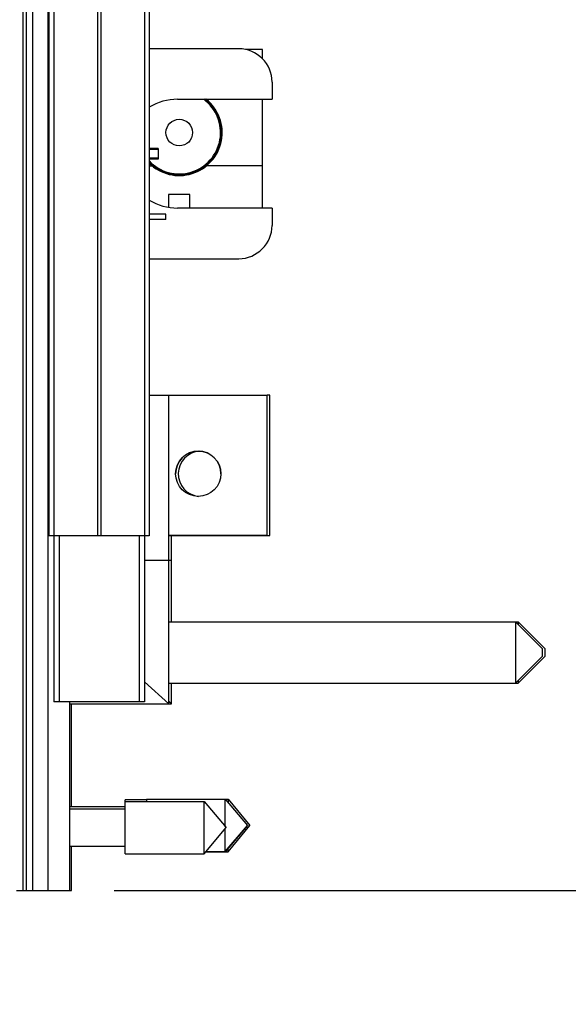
# Model space of a CAD drawing. Header units: inches. Extents: x 0.2 to 16.8, y 0.2 to 10.8.
# Tile 58 of 98: x 12.56 to 13.332, y 4.118 to 5.503. Entities that reach past the tile are written whole.
import ezdxf

# ---------------------------------------------------------------- set-up
doc = ezdxf.new("R2010")
doc.units = ezdxf.units.IN
doc.header["$LTSCALE"] = 0.935
doc.header["$MEASUREMENT"] = 0
doc.layers.get('0').update_dxf_attribs({"linetype": 'CONTINUOUS'})
doc.layers.add('DIMENSIONS', color=7, linetype='CONTINUOUS')
doc.styles.get("Standard").update_dxf_attribs({"font": 'txt', "width": 0.8})
doc.dimstyles.new('DIMSTYLE_1', dxfattribs={"dimtxt": 0.125, "dimasz": 0.18, "dimexe": 0.125, "dimexo": 0.0625, "dimgap": 0.03125, "dimtad": 0, "dimtih": 1, "dimtoh": 1, "dimlfac": 1.333333, "dimzin": 4, "dimdsep": 46, "dimtxsty": 'STANDARD', "dimblk": '_FILLED', "dimblk1": '_FILLED', "dimblk2": '_FILLED', "dimcen": 0.09, "dimadec": 0, "dimazin": 0, "dimtp": 0.01, "dimtm": 0.01, "dimtfac": 1, "dimtofl": 0, "dimtmove": 0, "dimatfit": 3, "dimldrblk": '_FILLED', "dimfxl": 1, "dimtolj": 1, "dimtzin": 4, "dimarcsym": 0})
doc.dimstyles.new('DIMSTYLE_2', dxfattribs={"dimtxt": 0.125, "dimasz": 0.18, "dimexe": 0.125, "dimexo": 0.0625, "dimgap": 0.0625, "dimtad": 0, "dimtih": 1, "dimtoh": 1, "dimlfac": 1.333333, "dimzin": 4, "dimdsep": 46, "dimtxsty": 'STANDARD', "dimblk": '_FILLED', "dimblk1": '_FILLED', "dimblk2": '_FILLED', "dimcen": 0.09, "dimadec": 0, "dimazin": 0, "dimtp": 0.01, "dimtm": 0.01, "dimtfac": 1, "dimtofl": 0, "dimtmove": 0, "dimatfit": 3, "dimldrblk": '_FILLED', "dimfxl": 1, "dimtolj": 1, "dimtzin": 4, "dimarcsym": 0})

# ---------------------------------------------------------------- blocks, each defined once
blk = doc.blocks.new('_FILLED')
at = {"color": 0, "linetype": 'BYBLOCK'}
blk.add_solid([(0, 0), (-1, 0.1736), (-1, -0.1736)], dxfattribs=at)
blk = doc.blocks.new('*D18')
at = {"layer": 'DIMENSIONS', "color": 2, "linetype": 'CONTINUOUS'}
for p, q in [((12.6893, 8.0764), (14.2449, 8.0764)), ((14.1199, 8.0764), (14.1199, 6.302)), ((14.1199, 4.2777), (14.1199, 6.052)), ((12.6931, 4.2777), (14.2449, 4.2777))]:
    blk.add_line(p, q, dxfattribs=at)
at = {"layer": 'DIMENSIONS', "color": 2, "linetype": 'CONTINUOUS', "xscale": 0.18, "yscale": 0.18, "zscale": 0.18}
for p, rotation in [((14.1199, 8.0764), 90), ((14.1199, 4.2777), 270)]:
    blk.add_blockref('_FILLED', p, dxfattribs=dict(at, rotation=rotation))
at = {"layer": 'DIMENSIONS', "color": 2, "linetype": 'CONTINUOUS', "insert": (14.1199, 6.2395), "char_height": 0.125, "width": 1.225, "attachment_point": 2, "line_spacing_factor": 0.9}
blk.add_mtext('5.07{\\Ftxt.shx;\\W1.000000;\\H0.125000; }[128.7]', dxfattribs=at)
blk = doc.blocks.new('*D34')
at = {"layer": 'DIMENSIONS', "color": 2, "linetype": 'CONTINUOUS'}
blk.add_line((12.3042, 6.0991), (12.3042, 3.7855), dxfattribs=at)
at = {"layer": 'DIMENSIONS', "color": 2, "linetype": 'CONTINUOUS', "insert": (12.2417, 3.723), "char_height": 0.125, "width": 1.025, "attachment_point": 3, "rotation": 90, "line_spacing_factor": 0.9}
blk.add_mtext('.44{\\Ftxt.shx;\\W1.000000;\\H0.125000; }[11.1]', dxfattribs=at)

msp = doc.modelspace()

# ---------------------------------------------------------------- linework, layer by layer
at = {"color": 9, "linetype": 'CONTINUOUS'}
for p, q in [((12.5646, 8.0764), (12.5646, 4.2777)), ((12.5691, 8.0764), (12.5691, 4.2777)), ((12.6, 4.2777), (12.6, 8.0764)), ((12.608, 7.7764), (12.608, 4.7764)), ((12.6695, 7.7764), (12.6695, 4.7764)), ((12.6742, 7.7764), (12.6742, 4.7764)), ((12.7356, 7.7764), (12.7356, 4.7764)), ((12.6156, 4.7764), (12.6156, 4.5432)), ((12.7281, 4.7764), (12.7281, 4.5432))]:
    msp.add_line(p, q, dxfattribs=at)
at = {"color": 7, "linetype": 'CONTINUOUS'}
for p, q in [((12.5781, 8.0764), (12.5781, 4.2777)), ((12.6013, 7.7764), (12.6013, 4.7764)), ((12.7423, 7.7764), (12.7423, 4.7764)), ((12.8682, 5.4617), (12.7423, 5.4617)), ((12.9016, 5.4607), (12.8776, 5.4607)), ((12.9016, 5.4477), (12.9016, 5.4607)), ((12.9151, 5.4148), (12.9151, 5.3906)), ((12.7822, 5.3906), (12.9151, 5.3906)), ((12.9016, 5.2376), (12.9016, 5.3906)), ((12.7551, 5.3216), (12.7423, 5.3216)), ((12.7423, 5.3205), (12.7551, 5.3205)), ((12.7551, 5.3216), (12.7551, 5.3066)), ((12.7551, 5.3076), (12.7423, 5.3076)), ((12.7551, 5.3066), (12.7423, 5.3066)), ((12.7423, 5.2968), (12.7465, 5.2968)), ((12.9016, 5.2968), (12.8226, 5.2968)), ((12.7996, 5.2567), (12.7696, 5.2567)), ((12.7696, 5.2567), (12.7696, 5.2386)), ((12.7996, 5.2376), (12.7996, 5.2567)), ((12.9151, 5.2376), (12.7822, 5.2376)), ((12.9151, 5.2376), (12.9151, 5.2133)), ((12.7656, 5.2292), (12.7423, 5.2292)), ((12.7656, 5.2217), (12.7423, 5.2217)), ((12.7656, 5.2217), (12.7656, 5.2292)), ((12.7423, 5.1664), (12.8682, 5.1664)), ((12.7423, 4.9746), (12.9081, 4.9746)), ((12.7701, 4.5402), (12.7701, 4.9746)), ((12.9081, 4.7772), (12.9081, 4.9746)), ((12.9118, 4.9745), (12.9081, 4.9745)), ((12.9118, 4.7772), (12.9118, 4.9745)), ((12.7423, 4.7764), (12.6013, 4.7764)), ((12.6081, 4.7764), (12.6081, 4.5432)), ((12.7356, 4.7764), (12.7356, 4.5432)), ((12.7701, 4.7774), (12.9081, 4.7774)), ((12.7701, 4.7772), (12.9118, 4.7772)), ((12.7738, 4.6557), (12.7738, 4.7772)), ((12.7701, 4.7421), (12.7356, 4.7421)), ((12.7738, 4.742), (12.7701, 4.742)), ((12.7701, 4.6557), (13.2576, 4.6557)), ((13.2951, 4.6182), (13.2576, 4.6557)), ((13.2576, 4.6557), (13.2576, 4.5693)), ((13.2577, 4.6556), (13.2613, 4.6556)), ((13.2988, 4.6181), (13.2613, 4.6556)), ((13.2613, 4.6556), (13.2613, 4.652)), ((13.2951, 4.6182), (13.2951, 4.6068)), ((13.2988, 4.6181), (13.2988, 4.6068)), ((13.2951, 4.607), (13.2576, 4.5695)), ((13.2951, 4.6068), (13.2576, 4.5693)), ((13.2988, 4.6068), (13.2613, 4.5693)), ((12.7701, 4.5404), (12.7356, 4.5712)), ((13.2613, 4.5731), (13.2613, 4.5693)), ((12.7701, 4.5695), (13.2576, 4.5695)), ((12.7701, 4.5693), (13.2613, 4.5693)), ((12.7738, 4.5402), (12.7738, 4.5693)), ((12.7356, 4.5432), (12.6081, 4.5432)), ((12.6306, 4.2777), (12.6306, 4.5432)), ((12.7738, 4.5402), (12.7701, 4.5436)), ((12.6306, 4.5404), (12.7701, 4.5404)), ((12.6306, 4.5402), (12.7738, 4.5402)), ((12.6328, 4.3957), (12.6328, 4.5402)), ((12.7699, 4.5404), (12.7701, 4.5402)), ((12.7383, 4.4053), (12.7083, 4.4053)), ((12.7083, 4.3293), (12.7083, 4.4053)), ((12.7383, 4.4063), (12.8494, 4.4063)), ((12.7383, 4.4063), (12.7383, 4.4031)), ((12.8494, 4.4063), (12.8804, 4.3694)), ((12.8494, 4.3673), (12.8494, 4.4063)), ((12.8495, 4.4062), (12.8532, 4.4062)), ((12.8532, 4.4062), (12.8841, 4.3692)), ((12.8532, 4.4062), (12.8532, 4.4018)), ((12.6306, 4.3957), (12.7083, 4.3957)), ((12.6306, 4.3925), (12.7083, 4.3925)), ((12.7083, 4.4031), (12.8194, 4.4031)), ((12.8194, 4.4031), (12.8504, 4.3662)), ((12.8194, 4.3293), (12.8194, 4.4031)), ((12.8194, 4.3293), (12.8504, 4.3662)), ((12.8494, 4.3325), (12.8804, 4.3694)), ((12.8804, 4.3692), (12.8494, 4.3323)), ((12.8494, 4.3323), (12.8494, 4.365)), ((12.8532, 4.3323), (12.8841, 4.3692)), ((12.8804, 4.3692), (12.8803, 4.3693)), ((12.6306, 4.3399), (12.7083, 4.3399)), ((12.6328, 4.2777), (12.6328, 4.3399)), ((12.8532, 4.3323), (12.8532, 4.3368)), ((12.7083, 4.3293), (12.8194, 4.3293)), ((12.822, 4.3323), (12.8532, 4.3323)), ((12.8221, 4.3325), (12.8494, 4.3325)), ((12.5556, 4.2777), (12.6306, 4.2777)), ((12.6306, 4.2777), (12.6328, 4.2777))]:
    msp.add_line(p, q, dxfattribs=at)
for centre, radius in [((12.7846, 5.3437), 0.0187), ((12.8113, 4.8639), 0.0319)]:
    msp.add_circle(centre, radius, dxfattribs=at)
for centre, radius, start, end in [((12.8682, 5.4148), 0.0469, 0, 90), ((12.7822, 5.3141), 0.0765, 90, 121.4339), ((12.7846, 5.3437), 0.0604, 225.5262, 50.9319), ((12.7846, 5.3437), 0.0581, 223.2949, 53.7442), ((12.7822, 5.3141), 0.0765, 238.5661, 270), ((12.8682, 5.2133), 0.0469, 270, 360), ((12.8113, 4.8638), 0.0319, 0.2701, 179.7299), ((12.8151, 4.8638), 0.0319, 93.3757, 264.0542)]:
    msp.add_arc(centre, radius, start, end, dxfattribs=at)
at = {"color": 9, "linetype": 'CONTINUOUS'}
for radius, start, end in [(0.0598, 225.0148, 51.6515), (0.0588, 223.9872, 52.9032)]:
    msp.add_arc((12.7846, 5.3437), radius, start, end, dxfattribs=at)

# ---------------------------------------------------------------- dimensions: what is measured, and where the dimension line sits
at = {"layer": 'DIMENSIONS', "color": 2, "linetype": 'CONTINUOUS'}
dim = msp.add_linear_dim(base=(14.1199, 4.2777), p1=(12.6268, 8.0764), p2=(12.6306, 4.2777), angle=270, dimstyle='DIMSTYLE_2', dxfattribs=at)
dim.commit()
dim.dimension.update_dxf_attribs({"geometry": '*D18', "text_midpoint": (14.1199, 6.177), "dimtype": 160})
dim = msp.add_ordinate_dim(feature_location=(12.3042, 6.0991), offset=(0, -2.3136), dtype=1, origin=(12.6306, 6.1616), dimstyle='DIMSTYLE_1', dxfattribs=at)
dim.commit()
dim.dimension.update_dxf_attribs({"geometry": '*D34', "text_midpoint": (12.3042, 3.2105)})

doc.saveas('drawing.dxf')
